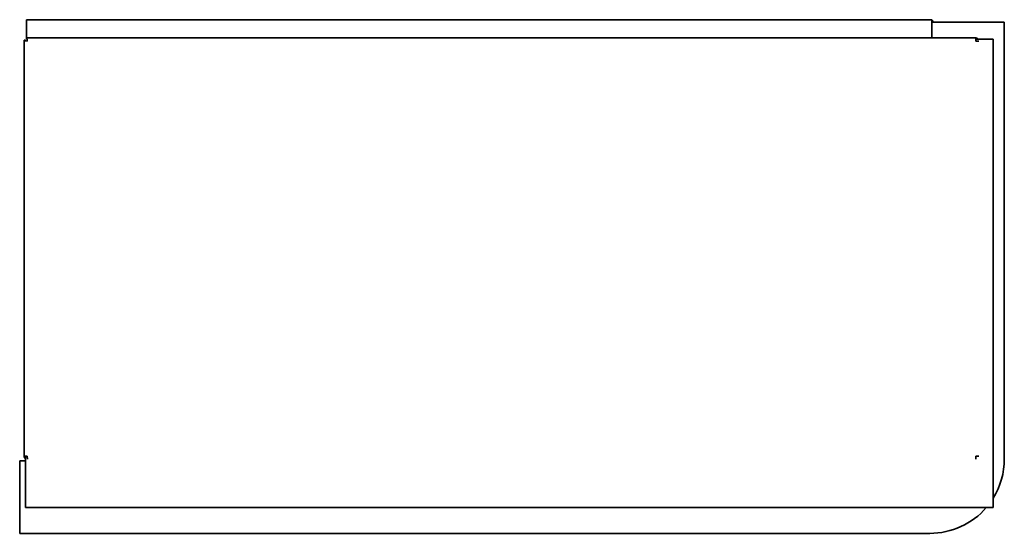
# Model space of a CAD drawing. Extents: x -12.9 to 80.4, y 3.9 to 52.1.
# Tile 3 of 3: x 53.3 to 80.4, y 3.9 to 18.1. Entities that reach past the tile are written whole.
import ezdxf

# ---------------------------------------------------------------- set-up
doc = ezdxf.new("R2010")
doc.units = 0
doc.header["$MEASUREMENT"] = 0

msp = doc.modelspace()

# ---------------------------------------------------------------- linework, layer by layer
at = {"color": 7, "lineweight": 35}
for p, q in [((53.478, 18.113), (78.441, 18.113)), ((53.478, 18.113), (53.478, 18.046)), ((53.478, 18.113), (78.441, 18.113)), ((53.478, 17.659), (53.478, 18.046)), ((80.438, 18.045), (78.438, 18.045)), ((78.438, 17.609), (78.438, 18.045)), ((78.441, 18.046), (78.441, 18.113)), ((78.441, 18.046), (78.441, 18.045)), ((78.442, 18.045), (78.442, 18.048)), ((78.478, 18.045), (78.478, 18.048)), ((80.438, 5.991), (80.438, 18.045)), ((53.478, 17.659), (53.478, 17.609)), ((53.414, 17.545), (53.414, 6.069)), ((53.414, 17.545), (53.45, 17.545)), ((79.651, 17.609), (53.478, 17.609)), ((53.478, 17.609), (53.478, 17.573)), ((79.651, 17.523), (79.651, 17.609)), ((80.133, 17.573), (79.651, 17.573)), ((79.737, 17.516), (79.651, 17.523)), ((80.133, 4.653), (80.133, 17.573)), ((53.5, 6.069), (53.414, 6.069)), ((53.45, 4.653), (53.45, 6.069)), ((53.5, 6.069), (53.507, 5.984)), ((79.651, 6.069), (79.651, 5.984)), ((79.737, 6.069), (79.651, 6.069)), ((53.291, 5.941), (53.45, 5.941)), ((53.291, 3.941), (53.291, 5.941)), ((80.133, 4.653), (53.45, 4.653)), ((53.291, 3.941), (78.388, 3.941))]:
    msp.add_line(p, q, dxfattribs=at)
for points in [[(53.414, 17.545), (53.414, 17.544), (53.415, 17.543), (53.416, 17.542), (53.42, 17.54), (53.429, 17.536), (53.453, 17.531), (53.5, 17.523)], [(53.5, 17.523), (53.493, 17.565), (53.489, 17.584), (53.484, 17.6), (53.482, 17.605), (53.48, 17.607), (53.479, 17.608), (53.478, 17.609)]]:
    msp.add_lwpolyline(points, dxfattribs=at)
for centre, radius, start, end in [((78.422, 18.048), 0.0559, 0, 70.1297), ((78.422, 18.048), 0.02, 0, 18.2012), ((79.651, 17.523), 0.0859, 35.5964, 90), ((53.5, 6.069), 0.0859, 180, 234.4036), ((78.388, 5.991), 2.05, 328.3393, 0), ((78.388, 5.991), 2.05, 270, 319.2307)]:
    msp.add_arc(centre, radius, start, end, dxfattribs=at)

doc.saveas('drawing.dxf')
